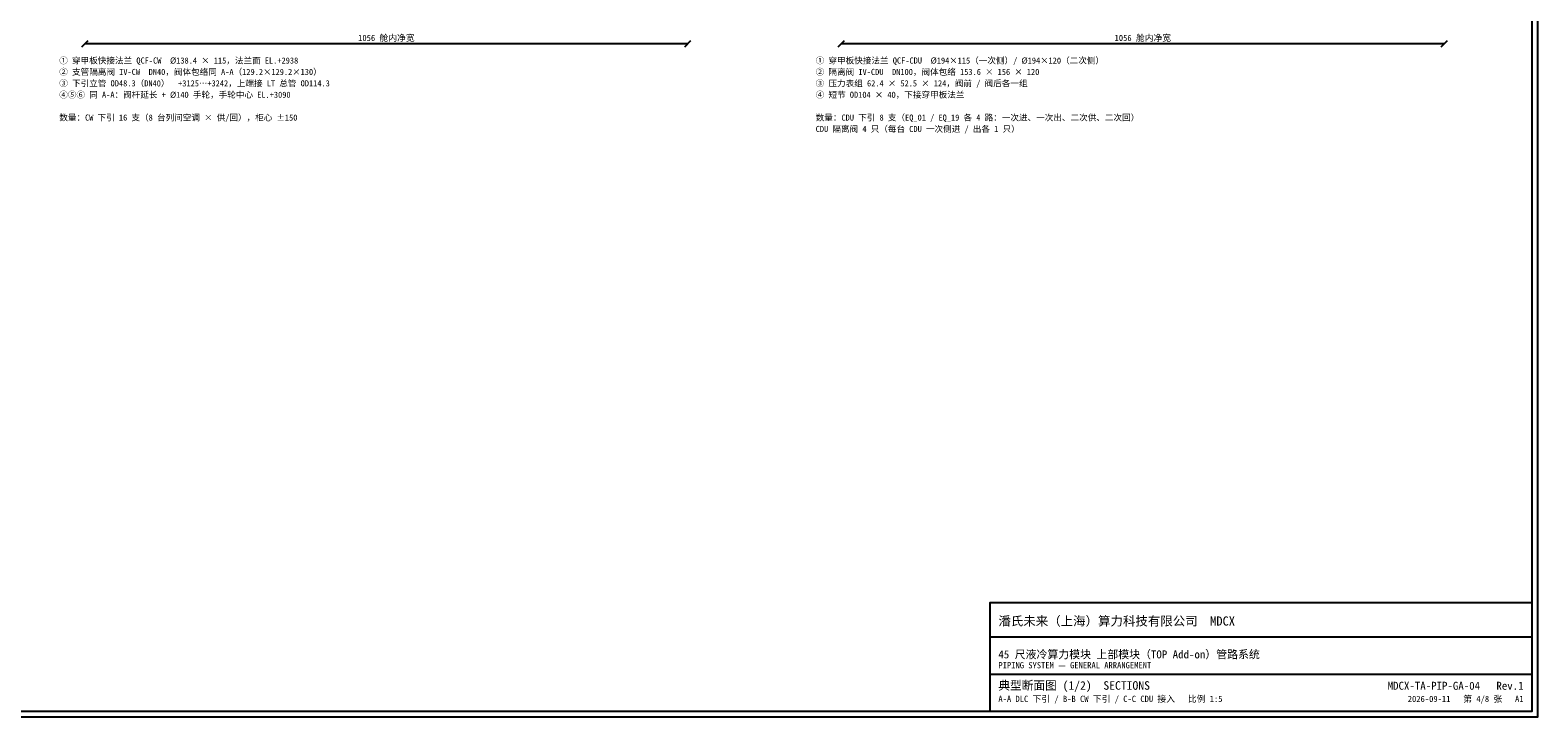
# Model space of a CAD drawing. Header units: metres. Extents: x 8 to 857, y 8 to 586.
# Tile 3 of 5: x 305 to 833, y 8 to 249. Entities that reach past the tile are written whole.
import ezdxf
from ezdxf.enums import TextEntityAlignment as Align

# ---------------------------------------------------------------- set-up
doc = ezdxf.new("R2010")
doc.units = ezdxf.units.M
for name, color, linetype in [('DIM', 7, 'Continuous'), ('FRAME', 7, 'Continuous'), ('TEXT', 7, 'Continuous')]:
    doc.layers.add(name, color=color, linetype=linetype)
doc.styles.add('CN', font='simsun.ttc')

msp = doc.modelspace()

# ---------------------------------------------------------------- linework, layer by layer
at = {"layer": 'DIM'}
for points in [[(322.9, 242.9), (325.1, 245.1)], [(324, 244), (535.2, 244)], [(534.1, 242.9), (536.3, 245.1)], [(587.9, 242.9), (590.1, 245.1)], [(589, 244), (800.2, 244)], [(799.1, 242.9), (801.3, 245.1)]]:
    msp.add_lwpolyline(points, dxfattribs=at)
at = {"layer": 'FRAME'}
for points in [[(8, 8), (833, 8), (833, 586), (8, 586)], [(10, 10), (831, 10), (831, 584), (10, 584)], [(641, 10), (831, 10), (831, 48), (641, 48)]]:
    msp.add_lwpolyline(points, close=True, dxfattribs=at)
for points in [[(641, 36), (831, 36)], [(641, 23), (831, 23)]]:
    msp.add_lwpolyline(points, dxfattribs=at)

# ---------------------------------------------------------------- texts
at = {"layer": 'DIM', "style": 'CN'}
for p in [(429.6, 244.9), (694.6, 244.9)]:
    msp.add_text('1056 舱内净宽', height=2.2, dxfattribs=at).set_placement(p, align=Align.CENTER)
at = {"layer": 'TEXT', "style": 'CN'}
for s, height, p in [('① 穿甲板快接法兰 QCF-CW\u3000Ø138.4 × 115，法兰面 EL.+2938', 2.15, (315, 237)), ('① 穿甲板快接法兰 QCF-CDU\u3000Ø194×115（一次侧）/ Ø194×120（二次侧）', 2.15, (580, 237)), ('② 支管隔离阀 IV-CW\u3000DN40，阀体包络同 A-A（129.2×129.2×130）', 2.15, (315, 233)), ('② 隔离阀 IV-CDU\u3000DN100，阀体包络 153.6 × 156 × 120', 2.15, (580, 233)), ('③ 下引立管 OD48.3（DN40）\u3000+3125…+3242，上端接 LT 总管 OD114.3', 2.15, (315, 229)), ('④⑤⑥ 同 A-A：阀杆延长 + Ø140 手轮，手轮中心 EL.+3090', 2.15, (315, 225)), ('③ 压力表组 62.4 × 52.5 × 124，阀前 / 阀后各一组', 2.15, (580, 229)), ('④ 短节 OD104 × 40，下接穿甲板法兰', 2.15, (580, 225)), ('数量：CW 下引 16 支（8 台列间空调 × 供/回），柜心 ±150', 2.15, (315, 217)), ('数量：CDU 下引 8 支（EQ_01 / EQ_19 各 4 路：一次进、一次出、二次供、二次回）', 2.15, (580, 217)), ('CDU 隔离阀 4 只（每台 CDU 一次侧进 / 出各 1 只）', 2.15, (580, 213)), ('潘氏未来（上海）算力科技有限公司  MDCX', 3.2, (644, 40)), ('45 尺液冷算力模块 上部模块（TOP Add-on）管路系统', 2.8, (644, 28.5)), ('PIPING SYSTEM — GENERAL ARRANGEMENT', 2.2, (644, 25)), ('典型断面图 (1/2)  SECTIONS', 3, (644, 17.5)), ('A-A DLC 下引 / B-B CW 下引 / C-C CDU 接入   比例 1:5', 2.2, (644, 13.2))]:
    msp.add_text(s, height=height, dxfattribs=at).set_placement(p)
for s, height, p in [('MDCX-TA-PIP-GA-04   Rev.1', 2.8, (828, 17.5)), ('2026-09-11   第 4/8 张   A1', 2.2, (828, 13.2))]:
    msp.add_text(s, height=height, dxfattribs=at).set_placement(p, align=Align.RIGHT)

doc.saveas('drawing.dxf')
